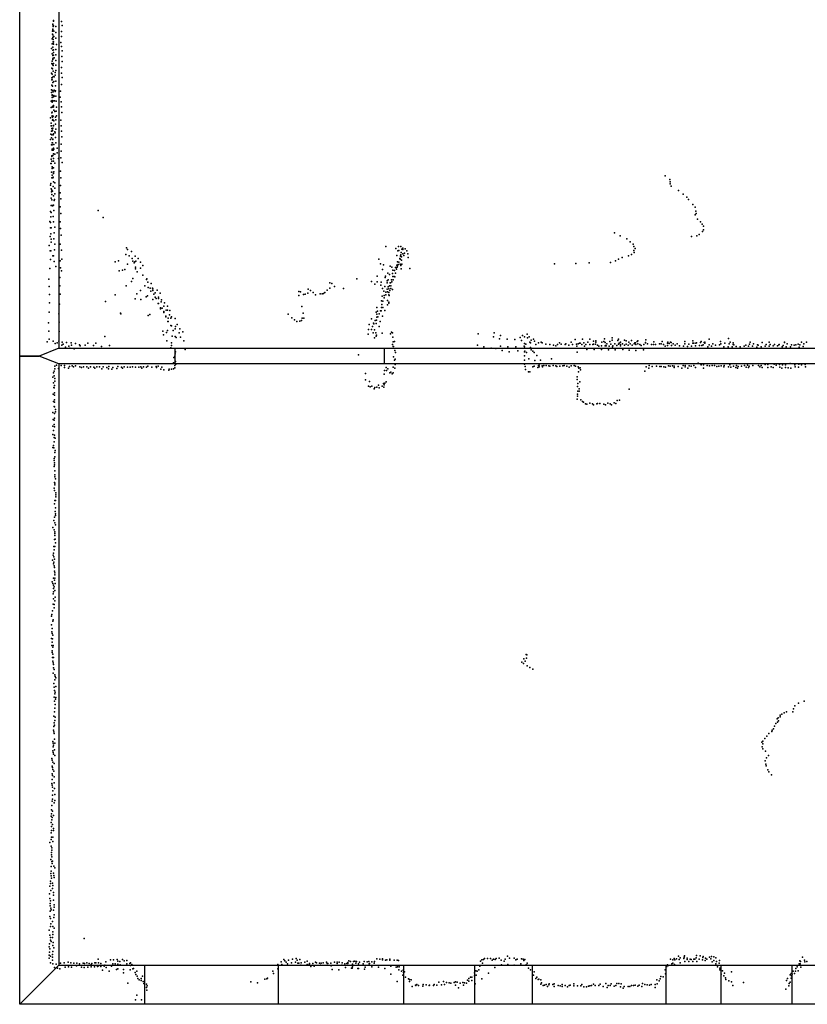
# Model space of a CAD drawing. Extents: x -16507 to -4451, y -8783 to 31162.
# Tile 1 of 11: x -16507 to -10480, y -8783 to -1246. Entities that reach past the tile are written whole.
import ezdxf

# ---------------------------------------------------------------- set-up
doc = ezdxf.new("R2010")
doc.units = 0
for name, color, linetype in [('DOORS', 7, 'continuous'), ('P', 9, 'continuous'), ('ROOMS', 1, 'continuous'), ('WALLS', 3, 'continuous'), ('WINDOWS', 6, 'continuous')]:
    doc.layers.add(name, color=color, linetype=linetype)

msp = doc.modelspace()

# ---------------------------------------------------------------- linework, layer by layer
at = {"layer": 'DOORS'}
msp.add_lwpolyline([(-15316.9, -3761.03), (-13716.9, -3761.03), (-13716.9, -3881.03), (-15316.9, -3881.03), (-15316.9, -3761.03)], dxfattribs=at)
at = {"layer": 'P'}
for p in [(-16254, -1281), (-16248, -1252), (-16248, -1256), (-16188, -1260), (-16256, -1334), (-16255, -1356), (-16252, -1286), (-16252, -1319), (-16252, -1322), (-16250, -1297), (-16247, -1293), (-16246, -1333), (-16231, -1297), (-16231, -1343), (-16186, -1335), (-16182, -1291), (-16259, -1393), (-16258, -1431), (-16253, -1362), (-16252, -1383), (-16251, -1416), (-16251, -1429), (-16250, -1398), (-16249, -1374), (-16247, -1415), (-16247, -1432), (-16246, -1374), (-16231, -1387), (-16193, -1419), (-16187, -1374), (-16263, -1467), (-16257, -1506), (-16254, -1480), (-16252, -1456), (-16249, -1476), (-16248, -1497), (-16229, -1474), (-16226, -1436), (-16186, -1451), (-16183, -1485), (-16262, -1580), (-16257, -1564), (-16254, -1545), (-16254, -1551), (-16253, -1520), (-16251, -1539), (-16249, -1518), (-16248, -1580), (-16243, -1537), (-16230, -1515), (-16230, -1557), (-16184, -1528), (-16183, -1566), (-16264, -1654), (-16261, -1617), (-16256, -1589), (-16255, -1622), (-16251, -1597), (-16251, -1639), (-16235, -1649), (-16231, -1635), (-16230, -1595), (-16188, -1656), (-16186, -1611), (-16262, -1691), (-16261, -1705), (-16259, -1663), (-16258, -1690), (-16258, -1707), (-16253, -1726), (-16250, -1680), (-16246, -1720), (-16243, -1684), (-16236, -1670), (-16229, -1717), (-16181, -1688), (-16263, -1783), (-16263, -1802), (-16260, -1746), (-16255, -1755), (-16255, -1787), (-16250, -1797), (-16242, -1784), (-16236, -1795), (-16232, -1752), (-16232, -1790), (-16195, -1793), (-16188, -1741), (-16265, -1870), (-16258, -1820), (-16258, -1840), (-16258, -1863), (-16257, -1827), (-16257, -1877), (-16253, -1869), (-16250, -1868), (-16249, -1837), (-16245, -1827), (-16242, -1830), (-16240, -1867), (-16230, -1830), (-16228, -1869), (-16196, -1839), (-16190, -1875), (-16266, -1919), (-16262, -1958), (-16258, -1953), (-16256, -1911), (-16253, -1914), (-16248, -1902), (-16247, -1913), (-16246, -1939), (-16238, -1949), (-16227, -1945), (-16224, -1914), (-16186, -1913), (-16185, -1956), (-16270, -1996), (-16259, -1986), (-16258, -1981), (-16255, -1993), (-16255, -2014), (-16252, -2010), (-16250, -1983), (-16246, -2020), (-16232, -1991), (-16231, -2011), (-16226, -1982), (-16193, -2014), (-16267, -2059), (-16265, -2037), (-16264, -2058), (-16264, -2100), (-16262, -2078), (-16256, -2096), (-16255, -2091), (-16253, -2077), (-16248, -2056), (-16247, -2059), (-16239, -2105), (-16232, -2045), (-16230, -2083), (-16190, -2058), (-16188, -2100), (-16270, -2163), (-16268, -2121), (-16264, -2149), (-16261, -2126), (-16253, -2161), (-16252, -2164), (-16251, -2126), (-16248, -2119), (-16236, -2111), (-16233, -2147), (-16184, -2143), (-16264, -2203), (-16258, -2187), (-16258, -2203), (-16258, -2236), (-16258, -2245), (-16256, -2187), (-16251, -2244), (-16248, -2229), (-16246, -2201), (-16246, -2201), (-16245, -2237), (-16230, -2187), (-16221, -2230), (-16190, -2251), (-16189, -2199), (-16265, -2313), (-16262, -2292), (-16262, -2329), (-16260, -2287), (-16253, -2286), (-16249, -2308), (-16248, -2272), (-16247, -2328), (-16239, -2275), (-16219, -2265), (-16211, -2307), (-16193, -2304), (-16268, -2347), (-16265, -2346), (-16259, -2371), (-16258, -2386), (-16249, -2380), (-16245, -2411), (-16239, -2345), (-16194, -2406), (-16183, -2339), (-16264, -2413), (-16262, -2414), (-16261, -2456), (-16257, -2436), (-16252, -2456), (-16250, -2451), (-16247, -2422), (-16247, -2487), (-16193, -2457), (-11568, -2442), (-11531, -2470), (-11530, -2486), (-16271, -2512), (-16269, -2499), (-16267, -2541), (-16261, -2550), (-16255, -2557), (-16250, -2522), (-16238, -2536), (-16237, -2494), (-16195, -2514), (-11530, -2502), (-11521, -2521), (-11465, -2554), (-16267, -2612), (-16263, -2563), (-16261, -2583), (-16260, -2625), (-16247, -2594), (-16243, -2630), (-16240, -2621), (-16239, -2579), (-16197, -2572), (-16193, -2618), (-11429, -2580), (-11403, -2603), (-11388, -2622), (-16272, -2713), (-16267, -2667), (-16259, -2667), (-16255, -2671), (-16251, -2667), (-16249, -2665), (-16245, -2707), (-16196, -2678), (-15907, -2706), (-11357, -2661), (-11339, -2681), (-11334, -2711), (-16269, -2755), (-16266, -2722), (-16251, -2752), (-16192, -2729), (-15868, -2761), (-11337, -2739), (-11330, -2728), (-11321, -2772), (-16275, -2791), (-16270, -2798), (-16270, -2840), (-16267, -2840), (-16247, -2794), (-16239, -2835), (-16197, -2793), (-16195, -2845), (-11298, -2792), (-11284, -2810), (-11275, -2855), (-11274, -2827), (-16274, -2906), (-16268, -2884), (-16265, -2926), (-16246, -2923), (-16242, -2878), (-16190, -2896), (-11956, -2876), (-11913, -2899), (-11862, -2924), (-11367, -2905), (-11326, -2900), (-11308, -2890), (-11281, -2867), (-16281, -2973), (-16265, -2948), (-16240, -3008), (-16238, -2964), (-16196, -2965), (-16187, -3010), (-15689, -2991), (-15681, -3005), (-13705, -2982), (-13629, -2996), (-13607, -2982), (-13605, -3013), (-13589, -2981), (-13583, -3001), (-13574, -2995), (-13574, -3006), (-13558, -2999), (-11836, -2945), (-11813, -2964), (-11808, -2981), (-11807, -3012), (-11796, -2998), (-16274, -3015), (-16271, -3081), (-16269, -3016), (-16254, -3053), (-16248, -3053), (-16185, -3079), (-15695, -3042), (-15668, -3052), (-15651, -3021), (-15646, -3073), (-15624, -3055), (-15601, -3073), (-13758, -3080), (-13620, -3051), (-13614, -3016), (-13599, -3074), (-13595, -3079), (-13593, -3054), (-13593, -3056), (-13589, -3045), (-13587, -3028), (-13586, -3086), (-13585, -3060), (-13574, -3038), (-13567, -3051), (-13562, -3033), (-13545, -3015), (-13536, -3039), (-13535, -3065), (-11924, -3080), (-11897, -3066), (-11849, -3054), (-11824, -3043), (-11805, -3029), (-16275, -3149), (-16244, -3096), (-16231, -3136), (-16197, -3091), (-16194, -3145), (-15775, -3099), (-15750, -3092), (-15721, -3164), (-15703, -3157), (-15683, -3116), (-15642, -3093), (-15630, -3107), (-15626, -3099), (-15620, -3140), (-15620, -3153), (-15617, -3095), (-15583, -3102), (-15583, -3147), (-15564, -3128), (-13747, -3114), (-13731, -3158), (-13724, -3122), (-13672, -3132), (-13659, -3140), (-13652, -3162), (-13630, -3142), (-13627, -3143), (-13624, -3156), (-13622, -3125), (-13618, -3141), (-13617, -3100), (-13615, -3130), (-13611, -3120), (-13605, -3103), (-13596, -3116), (-13591, -3127), (-13588, -3153), (-13582, -3118), (-13522, -3149), (-12414, -3115), (-12251, -3113), (-12150, -3106), (-11986, -3105), (-11948, -3092), (-16284, -3231), (-16199, -3220), (-16188, -3167), (-15746, -3168), (-15641, -3228), (-15607, -3177), (-15564, -3201), (-15536, -3234), (-15533, -3230), (-13927, -3229), (-13771, -3209), (-13711, -3218), (-13708, -3210), (-13689, -3185), (-13687, -3237), (-13676, -3195), (-13661, -3236), (-13654, -3188), (-13651, -3212), (-13649, -3237), (-13641, -3211), (-13638, -3166), (-13635, -3215), (-13632, -3187), (-16282, -3289), (-16199, -3284), (-15691, -3284), (-15650, -3250), (-15549, -3284), (-15526, -3255), (-15523, -3295), (-15508, -3301), (-15501, -3264), (-15490, -3302), (-15487, -3307), (-15455, -3316), (-14299, -3309), (-14153, -3316), (-14133, -3259), (-14133, -3301), (-14118, -3265), (-14098, -3288), (-14029, -3303), (-13815, -3250), (-13790, -3271), (-13771, -3253), (-13744, -3277), (-13740, -3255), (-13730, -3303), (-13713, -3287), (-13695, -3309), (-13694, -3245), (-13694, -3259), (-13686, -3291), (-13681, -3306), (-13676, -3283), (-13673, -3259), (-13669, -3261), (-13666, -3282), (-13666, -3303), (-13659, -3252), (-13655, -3311), (-16278, -3348), (-16197, -3346), (-15776, -3351), (-15623, -3382), (-15610, -3343), (-15583, -3318), (-15580, -3387), (-15539, -3367), (-15529, -3360), (-15503, -3324), (-15488, -3387), (-15487, -3318), (-15480, -3347), (-15470, -3369), (-15469, -3336), (-15462, -3380), (-15445, -3370), (-15445, -3380), (-15432, -3340), (-15421, -3390), (-14372, -3326), (-14372, -3358), (-14359, -3328), (-14336, -3348), (-14323, -3347), (-14301, -3338), (-14282, -3319), (-14262, -3334), (-14243, -3352), (-14207, -3344), (-14193, -3344), (-14182, -3342), (-14171, -3334), (-13733, -3363), (-13721, -3325), (-13717, -3356), (-13717, -3376), (-13706, -3332), (-13705, -3353), (-13693, -3330), (-13682, -3334), (-13681, -3353), (-13680, -3356), (-13674, -3319), (-16278, -3414), (-16202, -3422), (-15850, -3404), (-15448, -3417), (-15444, -3417), (-15430, -3459), (-15429, -3452), (-15425, -3405), (-15417, -3454), (-15405, -3439), (-15398, -3414), (-15376, -3439), (-14348, -3441), (-13775, -3449), (-13738, -3399), (-13738, -3449), (-13735, -3425), (-13729, -3401), (-13728, -3449), (-13693, -3429), (-13692, -3395), (-13682, -3408), (-13681, -3416), (-16280, -3484), (-16206, -3497), (-15735, -3491), (-15733, -3497), (-15523, -3511), (-15511, -3502), (-15405, -3479), (-15405, -3486), (-15388, -3516), (-15388, -3521), (-15387, -3469), (-15376, -3470), (-15370, -3530), (-15361, -3505), (-15357, -3472), (-15351, -3531), (-15345, -3521), (-15317, -3534), (-14452, -3499), (-14425, -3528), (-14346, -3531), (-14338, -3491), (-14333, -3530), (-13814, -3535), (-13778, -3485), (-13775, -3524), (-13774, -3500), (-13769, -3476), (-13767, -3521), (-13756, -3497), (-13747, -3473), (-13741, -3473), (-13731, -3514), (-13712, -3472), (-16287, -3566), (-16204, -3562), (-15374, -3557), (-15371, -3556), (-15349, -3587), (-15346, -3589), (-15318, -3612), (-15314, -3593), (-15302, -3579), (-15282, -3613), (-14404, -3544), (-14385, -3555), (-14362, -3553), (-14351, -3547), (-13838, -3616), (-13832, -3579), (-13807, -3594), (-13800, -3569), (-13796, -3573), (-13787, -3549), (-13778, -3570), (-13776, -3545), (-13756, -3594), (-13748, -3556), (-16284, -3629), (-16280, -3692), (-16205, -3632), (-15856, -3672), (-15412, -3629), (-15406, -3657), (-15384, -3640), (-15375, -3626), (-15341, -3667), (-15332, -3624), (-15316, -3671), (-15309, -3679), (-15287, -3643), (-15277, -3675), (-15259, -3636), (-13840, -3653), (-13815, -3618), (-13801, -3642), (-13793, -3619), (-13793, -3681), (-13782, -3642), (-13778, -3668), (-13776, -3660), (-13734, -3645), (-13670, -3650), (-13661, -3638), (-13654, -3643), (-13651, -3677), (-12999, -3650), (-12882, -3674), (-12876, -3642), (-12835, -3688), (-12827, -3663), (-12776, -3690), (-12719, -3693), (-12676, -3678), (-12659, -3662), (-12643, -3673), (-12624, -3654), (-12621, -3680), (-12609, -3673), (-12576, -3690), (-12257, -3693), (-12199, -3692), (-12144, -3691), (-12032, -3689), (-11972, -3682), (-11924, -3690), (-11230, -3692), (-11084, -3686), (-16296, -3712), (-16251, -3706), (-16235, -3724), (-16221, -3719), (-16206, -3706), (-16185, -3737), (-16183, -3715), (-16174, -3729), (-16156, -3753), (-16148, -3717), (-16131, -3746), (-16124, -3759), (-16114, -3720), (-16111, -3736), (-16091, -3765), (-16080, -3724), (-16049, -3734), (-16045, -3742), (-16005, -3738), (-15985, -3723), (-15942, -3739), (-15924, -3722), (-15882, -3747), (-15819, -3740), (-15380, -3705), (-15349, -3757), (-15346, -3719), (-15344, -3739), (-15251, -3704), (-13654, -3731), (-13650, -3712), (-13649, -3747), (-13646, -3748), (-13639, -3708), (-13004, -3738), (-12955, -3751), (-12900, -3760), (-12863, -3763), (-12827, -3745), (-12771, -3749), (-12711, -3749), (-12667, -3701), (-12647, -3745), (-12644, -3724), (-12644, -3749), (-12634, -3730), (-12603, -3714), (-12598, -3720), (-12597, -3756), (-12592, -3698), (-12568, -3707), (-12557, -3732), (-12538, -3720), (-12516, -3714), (-12509, -3718), (-12480, -3729), (-12451, -3731), (-12421, -3736), (-12405, -3743), (-12392, -3733), (-12377, -3719), (-12364, -3729), (-12334, -3733), (-12328, -3726), (-12305, -3736), (-12286, -3714), (-12276, -3731), (-12247, -3729), (-12244, -3746), (-12234, -3728), (-12223, -3722), (-12219, -3722), (-12204, -3733), (-12190, -3719), (-12185, -3744), (-12175, -3733), (-12160, -3714), (-12145, -3733), (-12120, -3732), (-12117, -3707), (-12116, -3730), (-12101, -3730), (-12098, -3703), (-12097, -3715), (-12086, -3737), (-12076, -3746), (-12056, -3742), (-12053, -3715), (-12036, -3710), (-12027, -3716), (-12027, -3741), (-12025, -3740), (-12019, -3743), (-12013, -3728), (-11997, -3744), (-11991, -3709), (-11983, -3729), (-11974, -3700), (-11970, -3749), (-11967, -3743), (-11954, -3727), (-11938, -3739), (-11929, -3702), (-11924, -3729), (-11919, -3723), (-11910, -3733), (-11910, -3742), (-11909, -3713), (-11895, -3727), (-11880, -3736), (-11879, -3699), (-11865, -3703), (-11865, -3730), (-11850, -3736), (-11845, -3714), (-11836, -3726), (-11826, -3701), (-11820, -3737), (-11806, -3726), (-11800, -3719), (-11794, -3719), (-11791, -3733), (-11783, -3708), (-11777, -3727), (-11776, -3703), (-11761, -3733), (-11750, -3740), (-11731, -3731), (-11718, -3720), (-11717, -3716), (-11716, -3696), (-11703, -3726), (-11672, -3732), (-11656, -3733), (-11654, -3712), (-11642, -3731), (-11612, -3727), (-11597, -3728), (-11591, -3710), (-11581, -3731), (-11567, -3745), (-11551, -3721), (-11550, -3740), (-11547, -3713), (-11538, -3725), (-11527, -3714), (-11521, -3717), (-11519, -3740), (-11507, -3727), (-11490, -3736), (-11477, -3728), (-11458, -3743), (-11427, -3745), (-11418, -3710), (-11417, -3726), (-11396, -3747), (-11386, -3729), (-11366, -3744), (-11357, -3723), (-11355, -3705), (-11348, -3723), (-11336, -3742), (-11334, -3721), (-11327, -3719), (-11306, -3739), (-11297, -3717), (-11291, -3709), (-11286, -3739), (-11276, -3735), (-11270, -3717), (-11265, -3714), (-11265, -3722), (-11242, -3749), (-11232, -3734), (-11212, -3746), (-11203, -3726), (-11183, -3738), (-11153, -3735), (-11143, -3710), (-11141, -3728), (-11118, -3749), (-11111, -3723), (-11086, -3751), (-11079, -3726), (-11070, -3713), (-11055, -3750), (-11047, -3719), (-11046, -3733), (-11043, -3735), (-11025, -3747), (-10993, -3749), (-10963, -3745), (-10951, -3737), (-10931, -3745), (-10922, -3730), (-10916, -3713), (-10899, -3744), (-10891, -3728), (-10865, -3752), (-10861, -3734), (-10857, -3737), (-10834, -3750), (-10826, -3717), (-10803, -3746), (-10795, -3731), (-10772, -3714), (-10771, -3745), (-10763, -3732), (-10741, -3741), (-10730, -3733), (-10708, -3743), (-10698, -3734), (-10695, -3731), (-10673, -3749), (-10664, -3739), (-10655, -3717), (-10654, -3714), (-10641, -3751), (-10635, -3728), (-10608, -3750), (-10601, -3735), (-10580, -3738), (-10568, -3734), (-10550, -3730), (-10542, -3752), (-10536, -3735), (-10525, -3713), (-10511, -3747), (-10506, -3727), (-10487, -3714), (-15326, -3832), (-15319, -3821), (-15317, -3804), (-15314, -3788), (-15240, -3770), (-13915, -3812), (-13646, -3827), (-13637, -3777), (-13633, -3843), (-13632, -3794), (-12815, -3777), (-12762, -3787), (-12696, -3780), (-12645, -3789), (-12645, -3820), (-12641, -3784), (-12628, -3792), (-12611, -3841), (-12593, -3773), (-12580, -3782), (-12570, -3793), (-12550, -3816), (-12437, -3841), (-12241, -3791), (-12166, -3769), (-12110, -3769), (-12055, -3769), (-12002, -3772), (-11950, -3774), (-11892, -3771), (-11843, -3776), (-11791, -3778), (-11733, -3772), (-16238, -3917), (-16237, -3899), (-16226, -3889), (-16209, -3915), (-16190, -3894), (-16165, -3909), (-16163, -3893), (-16134, -3912), (-16126, -3900), (-16105, -3896), (-16094, -3902), (-16080, -3895), (-16047, -3902), (-16034, -3909), (-16018, -3903), (-15993, -3903), (-15980, -3912), (-15966, -3904), (-15940, -3905), (-15931, -3912), (-15917, -3904), (-15895, -3902), (-15877, -3917), (-15869, -3903), (-15841, -3907), (-15828, -3918), (-15824, -3901), (-15795, -3908), (-15764, -3916), (-15757, -3900), (-15727, -3906), (-15721, -3914), (-15708, -3903), (-15683, -3905), (-15661, -3905), (-15644, -3903), (-15621, -3905), (-15596, -3906), (-15580, -3903), (-15572, -3914), (-15559, -3904), (-15536, -3906), (-15525, -3899), (-15495, -3906), (-15462, -3901), (-15460, -3909), (-15447, -3898), (-15419, -3906), (-15331, -3917), (-15329, -3872), (-15320, -3893), (-15319, -3910), (-15315, -3861), (-15312, -3883), (-13702, -3909), (-13691, -3919), (-13650, -3906), (-13639, -3853), (-13636, -3913), (-13634, -3884), (-12644, -3852), (-12643, -3883), (-12639, -3900), (-12581, -3904), (-12569, -3897), (-12565, -3854), (-12543, -3907), (-12538, -3892), (-12531, -3890), (-12531, -3903), (-12522, -3853), (-12508, -3896), (-12507, -3903), (-12497, -3893), (-12477, -3892), (-12457, -3896), (-12449, -3899), (-12425, -3893), (-12405, -3896), (-12396, -3900), (-12374, -3898), (-12351, -3896), (-12340, -3894), (-12320, -3898), (-12302, -3905), (-12287, -3896), (-12264, -3894), (-12255, -3899), (-12234, -3902), (-12229, -3912), (-12219, -3911), (-11712, -3903), (-11692, -3912), (-11689, -3894), (-11667, -3901), (-11635, -3898), (-11608, -3900), (-11599, -3901), (-11579, -3902), (-11565, -3905), (-11543, -3896), (-11530, -3898), (-11512, -3896), (-11498, -3898), (-11498, -3908), (-11469, -3901), (-11440, -3914), (-11431, -3893), (-11415, -3904), (-11414, -3894), (-11393, -3914), (-11384, -3896), (-11369, -3898), (-11348, -3893), (-11336, -3908), (-11316, -3876), (-11295, -3883), (-11292, -3887), (-11275, -3887), (-11274, -3914), (-11245, -3894), (-11228, -3895), (-11207, -3892), (-11189, -3892), (-11171, -3900), (-11157, -3897), (-11138, -3895), (-11118, -3902), (-11117, -3893), (-11082, -3903), (-11073, -3888), (-11066, -3906), (-11044, -3898), (-11028, -3907), (-11022, -3894), (-11015, -3912), (-11010, -3900), (-10984, -3897), (-10961, -3894), (-10949, -3906), (-10938, -3891), (-10930, -3907), (-10924, -3897), (-10897, -3893), (-10854, -3892), (-10842, -3903), (-10834, -3892), (-10825, -3907), (-10802, -3884), (-10781, -3886), (-10781, -3907), (-10756, -3904), (-10740, -3909), (-10733, -3883), (-10719, -3891), (-10692, -3885), (-10691, -3906), (-10676, -3913), (-10669, -3888), (-10648, -3908), (-10646, -3887), (-10626, -3910), (-10610, -3878), (-10606, -3913), (-10575, -3888), (-10572, -3904), (-10548, -3906), (-10544, -3883), (-10525, -3888), (-10496, -3885), (-10495, -3903), (-16254, -3981), (-16248, -3949), (-16244, -3971), (-16242, -3936), (-16239, -3993), (-15802, -3921), (-15428, -3920), (-15403, -3926), (-15365, -3928), (-15362, -3922), (-15345, -3920), (-13860, -3955), (-13718, -3960), (-13716, -3932), (-13701, -3932), (-13675, -3949), (-13668, -3943), (-13656, -3956), (-13648, -3948), (-12637, -3923), (-12613, -3940), (-12604, -3942), (-12242, -3979), (-12232, -3941), (-12215, -3926), (-11724, -3935), (-16249, -4025), (-16246, -4061), (-16242, -4064), (-16241, -4046), (-16238, -4012), (-13861, -4003), (-13837, -4050), (-13830, -4016), (-13825, -4056), (-13811, -4051), (-13790, -4062), (-13775, -4058), (-13760, -4044), (-13755, -4064), (-13732, -4050), (-13724, -4030), (-13721, -4059), (-13718, -4040), (-13712, -4028), (-13703, -4019), (-12241, -3999), (-12238, -4053), (-12236, -4030), (-12220, -4019), (-16250, -4113), (-16240, -4102), (-16240, -4119), (-13794, -4072), (-12239, -4111), (-12238, -4127), (-12237, -4089), (-12226, -4072), (-12225, -4089), (-11842, -4073), (-16248, -4168), (-16243, -4207), (-16241, -4156), (-16241, -4173), (-16241, -4208), (-12240, -4150), (-12213, -4156), (-12199, -4168), (-12192, -4174), (-12178, -4186), (-12167, -4190), (-12144, -4182), (-12124, -4187), (-12115, -4195), (-12090, -4185), (-12086, -4184), (-12068, -4184), (-12038, -4190), (-12023, -4193), (-12007, -4180), (-11988, -4185), (-11978, -4195), (-11959, -4178), (-11946, -4183), (-11934, -4161), (-11918, -4159), (-16253, -4253), (-16241, -4260), (-16240, -4295), (-16234, -4229), (-16234, -4247), (-16254, -4356), (-16251, -4306), (-16243, -4310), (-16242, -4344), (-16240, -4362), (-16254, -4422), (-16247, -4391), (-16243, -4444), (-16240, -4427), (-16252, -4520), (-16249, -4505), (-16242, -4476), (-16235, -4448), (-16246, -4524), (-16239, -4591), (-16238, -4559), (-16236, -4544), (-16244, -4604), (-16244, -4666), (-16242, -4619), (-16241, -4637), (-16240, -4652), (-16239, -4729), (-16239, -4745), (-16238, -4699), (-16241, -4788), (-16239, -4793), (-16237, -4805), (-16233, -4761), (-16243, -4833), (-16240, -4850), (-16231, -4883), (-16230, -4867), (-16229, -4897), (-16240, -4952), (-16238, -4926), (-16232, -4925), (-16235, -5011), (-16233, -4982), (-16233, -5041), (-16232, -5027), (-16245, -5079), (-16241, -5053), (-16238, -5096), (-16234, -5112), (-16254, -5134), (-16242, -5151), (-16239, -5194), (-16237, -5167), (-16237, -5180), (-16240, -5225), (-16235, -5223), (-16234, -5251), (-16251, -5345), (-16247, -5330), (-16245, -5278), (-16242, -5304), (-16238, -5278), (-16256, -5383), (-16249, -5411), (-16246, -5358), (-16246, -5398), (-16243, -5426), (-16240, -5375), (-16241, -5466), (-16240, -5440), (-16239, -5494), (-16238, -5480), (-16258, -5548), (-16254, -5562), (-16248, -5521), (-16248, -5575), (-16240, -5535), (-16238, -5521), (-16236, -5562), (-16250, -5640), (-16249, -5626), (-16247, -5601), (-16244, -5588), (-16237, -5616), (-16251, -5719), (-16249, -5679), (-16243, -5722), (-16239, -5693), (-16236, -5667), (-16260, -5799), (-16255, -5771), (-16244, -5747), (-16263, -5811), (-16263, -5877), (-16252, -5851), (-16250, -5839), (-16260, -5931), (-16259, -5905), (-16258, -5943), (-16264, -5982), (-16258, -6010), (-16255, -5984), (-16254, -5957), (-16260, -6036), (-16259, -6077), (-16258, -6089), (-16253, -6050), (-16253, -6103), (-16251, -6036), (-12632, -6104), (-16255, -6128), (-16253, -6155), (-16250, -6169), (-16248, -6128), (-12665, -6163), (-12651, -6175), (-12648, -6139), (-12640, -6156), (-12629, -6133), (-12626, -6108), (-16251, -6249), (-16249, -6208), (-16248, -6182), (-16243, -6221), (-12623, -6193), (-12604, -6204), (-12580, -6218), (-16246, -6327), (-16239, -6300), (-16238, -6261), (-16235, -6274), (-16231, -6283), (-16244, -6355), (-16240, -6380), (-16235, -6393), (-16231, -6350), (-16244, -6431), (-16240, -6462), (-16238, -6407), (-16234, -6447), (-16231, -6433), (-10548, -6478), (-10505, -6463), (-16241, -6544), (-16238, -6516), (-16236, -6489), (-10657, -6552), (-10640, -6544), (-10590, -6543), (-10586, -6520), (-10575, -6497), (-16246, -6578), (-16242, -6627), (-16238, -6611), (-16236, -6584), (-10721, -6632), (-10711, -6598), (-10707, -6623), (-10702, -6590), (-10701, -6613), (-10688, -6581), (-10687, -6569), (-10674, -6561), (-16247, -6683), (-16246, -6655), (-16245, -6697), (-16241, -6646), (-10752, -6694), (-10750, -6683), (-10739, -6673), (-10730, -6653), (-16254, -6772), (-16243, -6709), (-16240, -6754), (-10829, -6777), (-10820, -6768), (-10806, -6748), (-10790, -6729), (-10774, -6711), (-16253, -6842), (-16251, -6784), (-16251, -6813), (-16250, -6855), (-16247, -6798), (-16240, -6836), (-16238, -6784), (-10826, -6812), (-10821, -6826), (-10820, -6790), (-10801, -6845), (-16261, -6902), (-16257, -6915), (-16252, -6928), (-16248, -6869), (-16238, -6878), (-10803, -6918), (-10792, -6896), (-10776, -6878), (-16259, -6959), (-16256, -6971), (-16254, -6986), (-16246, -6999), (-16242, -6939), (-10797, -6944), (-10794, -6958), (-10783, -6988), (-10774, -7003), (-16259, -7018), (-16259, -7062), (-16255, -7030), (-16242, -7042), (-10754, -7025), (-16260, -7092), (-16257, -7105), (-16255, -7120), (-16252, -7148), (-16244, -7087), (-16240, -7131), (-16258, -7228), (-16256, -7212), (-16255, -7181), (-16239, -7177), (-16239, -7223), (-16263, -7293), (-16260, -7260), (-16256, -7305), (-16244, -7240), (-16266, -7342), (-16263, -7324), (-16261, -7371), (-16259, -7354), (-16247, -7337), (-16266, -7390), (-16264, -7453), (-16263, -7421), (-16256, -7407), (-16249, -7436), (-16248, -7452), (-16266, -7521), (-16265, -7471), (-16264, -7504), (-16252, -7503), (-16252, -7537), (-16276, -7543), (-16266, -7572), (-16261, -7586), (-16260, -7602), (-16269, -7675), (-16264, -7621), (-16263, -7638), (-16261, -7655), (-16255, -7686), (-16267, -7728), (-16266, -7763), (-16262, -7690), (-16259, -7706), (-16245, -7725), (-16239, -7738), (-16268, -7782), (-16267, -7800), (-16264, -7816), (-16247, -7779), (-16246, -7796), (-16243, -7812), (-16277, -7879), (-16272, -7858), (-16271, -7839), (-16269, -7911), (-16256, -7895), (-16255, -7856), (-16253, -7873), (-16278, -7937), (-16276, -7973), (-16249, -7928), (-16249, -7985), (-16248, -7946), (-16273, -8011), (-16273, -8029), (-16272, -7991), (-16269, -8047), (-16267, -8059), (-16247, -8062), (-16244, -8021), (-16243, -8039), (-16275, -8110), (-16273, -8069), (-16270, -8126), (-16245, -8119), (-16243, -8099), (-16280, -8215), (-16272, -8188), (-16269, -8166), (-16255, -8148), (-16252, -8186), (-16244, -8200), (-16275, -8253), (-16271, -8271), (-16256, -8272), (-16253, -8228), (-16253, -8249), (-16013, -8279), (-16282, -8342), (-16279, -8319), (-16275, -8358), (-16271, -8291), (-16266, -8302), (-16252, -8332), (-16250, -8310), (-16245, -8350), (-16281, -8407), (-16281, -8429), (-16279, -8383), (-16272, -8413), (-16255, -8401), (-16255, -8423), (-16254, -8378), (-15905, -8437), (-15762, -8439), (-15720, -8439), (-14486, -8439), (-14418, -8436), (-14391, -8433), (-14362, -8439), (-13775, -8434), (-13752, -8436), (-13730, -8434), (-13697, -8441), (-13674, -8437), (-12958, -8440), (-12949, -8433), (-12927, -8433), (-12904, -8433), (-12881, -8437), (-12869, -8439), (-12860, -8431), (-12837, -8430), (-12791, -8437), (-12773, -8415), (-12759, -8429), (-12724, -8429), (-12700, -8436), (-12666, -8435), (-12655, -8438), (-12642, -8440), (-11527, -8438), (-11509, -8441), (-11498, -8432), (-11481, -8434), (-11465, -8414), (-11461, -8440), (-11452, -8428), (-11426, -8433), (-11421, -8422), (-11419, -8411), (-11400, -8439), (-11399, -8429), (-11376, -8436), (-11369, -8439), (-11348, -8437), (-11341, -8438), (-11331, -8427), (-11329, -8409), (-11307, -8437), (-11299, -8411), (-11280, -8425), (-11277, -8417), (-11260, -8429), (-11248, -8436), (-11228, -8423), (-11218, -8435), (-11214, -8418), (-11195, -8420), (-11180, -8427), (-10518, -8422), (-16272, -8466), (-16255, -8446), (-16254, -8473), (-16241, -8501), (-16228, -8475), (-16218, -8505), (-16200, -8512), (-16195, -8467), (-16167, -8466), (-16160, -8498), (-16137, -8461), (-16133, -8497), (-16116, -8466), (-16110, -8499), (-16093, -8467), (-16071, -8488), (-16069, -8467), (-16050, -8472), (-16034, -8499), (-16022, -8469), (-16014, -8502), (-16011, -8471), (-15992, -8464), (-15985, -8498), (-15975, -8470), (-15960, -8477), (-15959, -8496), (-15954, -8471), (-15934, -8496), (-15931, -8466), (-15924, -8465), (-15911, -8494), (-15903, -8466), (-15903, -8488), (-15886, -8494), (-15885, -8471), (-15861, -8492), (-15856, -8483), (-15847, -8457), (-15845, -8500), (-15811, -8442), (-15805, -8491), (-15794, -8472), (-15788, -8443), (-15775, -8474), (-15766, -8516), (-15757, -8510), (-15756, -8476), (-15755, -8453), (-15740, -8455), (-15737, -8480), (-15713, -8516), (-15708, -8450), (-15687, -8474), (-15686, -8447), (-15663, -8471), (-15659, -8464), (-15658, -8485), (-15648, -8477), (-15640, -8511), (-15635, -8508), (-14532, -8478), (-14532, -8511), (-14507, -8457), (-14501, -8479), (-14478, -8449), (-14468, -8459), (-14458, -8472), (-14449, -8445), (-14427, -8465), (-14397, -8459), (-14383, -8446), (-14378, -8467), (-14370, -8469), (-14355, -8484), (-14353, -8466), (-14324, -8460), (-14307, -8453), (-14306, -8478), (-14301, -8480), (-14290, -8473), (-14288, -8470), (-14279, -8494), (-14264, -8471), (-14253, -8492), (-14242, -8461), (-14235, -8464), (-14212, -8469), (-14205, -8484), (-14199, -8467), (-14185, -8465), (-14160, -8459), (-14155, -8470), (-14150, -8470), (-14125, -8469), (-14123, -8487), (-14115, -8516), (-14099, -8460), (-14078, -8460), (-14077, -8471), (-14062, -8460), (-14041, -8483), (-14039, -8466), (-14018, -8474), (-14013, -8502), (-14004, -8470), (-13996, -8462), (-13995, -8470), (-13987, -8451), (-13976, -8455), (-13969, -8507), (-13963, -8506), (-13961, -8476), (-13959, -8497), (-13953, -8456), (-13941, -8453), (-13935, -8467), (-13930, -8456), (-13919, -8509), (-13914, -8474), (-13913, -8508), (-13906, -8459), (-13878, -8474), (-13870, -8455), (-13869, -8513), (-13863, -8499), (-13849, -8458), (-13836, -8456), (-13832, -8472), (-13829, -8471), (-13813, -8457), (-13812, -8496), (-13794, -8467), (-13791, -8454), (-13762, -8498), (-13731, -8443), (-13713, -8509), (-13708, -8445), (-13674, -8446), (-13667, -8491), (-13641, -8445), (-13626, -8498), (-13619, -8445), (-13617, -8497), (-13608, -8448), (-13604, -8496), (-12986, -8492), (-12980, -8453), (-12970, -8442), (-12966, -8469), (-12891, -8445), (-12871, -8500), (-12823, -8445), (-12821, -8481), (-12799, -8452), (-12772, -8479), (-12722, -8484), (-12711, -8442), (-12673, -8473), (-12650, -8448), (-12631, -8481), (-12624, -8469), (-12623, -8483), (-12613, -8505), (-11554, -8493), (-11551, -8480), (-11543, -8485), (-11517, -8474), (-11516, -8482), (-11509, -8467), (-11496, -8478), (-11494, -8442), (-11454, -8464), (-11418, -8456), (-11386, -8454), (-11356, -8454), (-11326, -8455), (-11281, -8443), (-11261, -8448), (-11208, -8458), (-11196, -8448), (-11181, -8472), (-11176, -8455), (-11166, -8496), (-11155, -8468), (-11153, -8447), (-11149, -8506), (-10567, -8509), (-10557, -8497), (-10541, -8472), (-10536, -8450), (-10535, -8474), (-10533, -8455), (-10530, -8498), (-10502, -8445), (-10499, -8458), (-10483, -8454), (-15874, -8521), (-15822, -8529), (-15712, -8543), (-15661, -8519), (-15624, -8539), (-15618, -8554), (-15610, -8530), (-15609, -8568), (-15604, -8584), (-15578, -8584), (-15567, -8568), (-14631, -8590), (-14616, -8587), (-14611, -8582), (-14571, -8528), (-14565, -8548), (-14065, -8520), (-13666, -8553), (-13606, -8519), (-13584, -8528), (-13576, -8559), (-13573, -8522), (-13569, -8540), (-13563, -8534), (-13555, -8575), (-13532, -8587), (-13069, -8584), (-13057, -8576), (-13047, -8574), (-13027, -8541), (-13026, -8566), (-13016, -8526), (-13015, -8560), (-13005, -8529), (-12994, -8518), (-12971, -8587), (-12920, -8545), (-12597, -8520), (-12575, -8559), (-12571, -8533), (-12556, -8586), (-12549, -8575), (-12534, -8589), (-11606, -8587), (-11602, -8571), (-11583, -8572), (-11568, -8520), (-11565, -8549), (-11150, -8519), (-11139, -8551), (-11130, -8526), (-11118, -8566), (-11113, -8544), (-11105, -8581), (-11103, -8592), (-11060, -8534), (-10632, -8584), (-10612, -8558), (-10604, -8548), (-10603, -8582), (-10600, -8564), (-10596, -8551), (-10587, -8530), (-10577, -8546), (-10571, -8528), (-10551, -8526), (-15678, -8620), (-15593, -8595), (-15578, -8601), (-15562, -8608), (-15556, -8624), (-15537, -8629), (-15536, -8653), (-15532, -8641), (-14737, -8610), (-14687, -8618), (-13619, -8608), (-13523, -8594), (-13523, -8608), (-13512, -8596), (-13503, -8646), (-13478, -8636), (-13475, -8639), (-13467, -8631), (-13455, -8639), (-13422, -8643), (-13419, -8632), (-13396, -8633), (-13374, -8638), (-13372, -8635), (-13340, -8640), (-13336, -8630), (-13315, -8637), (-13300, -8613), (-13280, -8634), (-13265, -8608), (-13256, -8631), (-13242, -8615), (-13220, -8619), (-13208, -8621), (-13183, -8616), (-13173, -8637), (-13172, -8610), (-13160, -8612), (-13149, -8656), (-13137, -8621), (-13115, -8617), (-13112, -8637), (-13103, -8619), (-13089, -8622), (-13079, -8599), (-13070, -8606), (-13046, -8601), (-13022, -8625), (-12540, -8593), (-12520, -8595), (-12518, -8629), (-12514, -8618), (-12502, -8639), (-12491, -8635), (-12479, -8632), (-12467, -8647), (-12459, -8633), (-12454, -8627), (-12427, -8631), (-12417, -8646), (-12416, -8626), (-12387, -8638), (-12372, -8642), (-12357, -8647), (-12356, -8631), (-12333, -8640), (-12316, -8650), (-12302, -8638), (-12294, -8637), (-12266, -8627), (-12266, -8642), (-12239, -8641), (-12212, -8642), (-12204, -8630), (-12191, -8649), (-12169, -8649), (-12155, -8645), (-12143, -8641), (-12131, -8638), (-12117, -8628), (-12102, -8640), (-12076, -8638), (-12064, -8629), (-12043, -8646), (-12021, -8624), (-12011, -8653), (-12004, -8638), (-11988, -8639), (-11981, -8625), (-11957, -8645), (-11945, -8639), (-11937, -8623), (-11921, -8624), (-11910, -8649), (-11905, -8627), (-11890, -8660), (-11881, -8647), (-11852, -8646), (-11837, -8646), (-11825, -8640), (-11810, -8640), (-11796, -8637), (-11777, -8644), (-11766, -8635), (-11745, -8646), (-11741, -8624), (-11722, -8631), (-11706, -8634), (-11687, -8636), (-11676, -8632), (-11645, -8653), (-11643, -8630), (-11632, -8596), (-11630, -8627), (-11614, -8603), (-11080, -8604), (-11061, -8610), (-11049, -8640), (-10968, -8617), (-10638, -8601), (-10621, -8642), (-10618, -8623), (-10611, -8613), (-15611, -8712), (-15534, -8675), (-10643, -8668), (-15621, -8749), (-15574, -8748)]:
    msp.add_point(p, dxfattribs=at)
at = {"layer": 'ROOMS'}
for points in [[(-16206.7, 27230.2), (-16206.7, -3761.03), (-16206.7, -3761.03), (-9172.24, -3761.03), (-7479.42, -3291.44), (-7479.42, -1245.26), (-7836.87, -1245.26), (-7836.87, -1125.26), (-7479.42, -1125.26), (-7479.42, 47.9), (-7733.58, 47.9), (-7733.58, 1314.9), (-7733.58, 4616.12), (-7734.08, 4616.12), (-7734.08, 17755.7)], [(-7855.6, -8482.72), (-7854.76, -4606.64), (-9292.24, -4606.64), (-9292.24, -3881.03), (-16206.7, -3881.03), (-16206.7, -8482.72), (-7855.6, -8482.72)]]:
    msp.add_lwpolyline(points, dxfattribs=at)
at = {"layer": 'WALLS'}
for points in [[(-16206.7, 27230.2), (-16206.7, -3761.03), (-16356.7, -3821.03), (-16506.7, -3821.03), (-16506.7, 27230.2), (-16356.7, 27230.2)], [(-16206.7, -3761.03), (-9172.24, -3761.03), (-9232.24, -3821.03), (-9292.24, -3881.03), (-16206.7, -3881.03), (-16356.7, -3821.03)], [(-16206.7, -3881.03), (-16206.7, -8482.72), (-16356.7, -8632.72), (-16506.7, -8782.72), (-16506.7, -3821.03), (-16356.7, -3821.03)], [(-7685.64, -8782.72), (-16506.7, -8782.72), (-16356.7, -8632.72), (-16206.7, -8482.72), (-7855.6, -8482.72), (-7685.64, -8632.72)]]:
    msp.add_lwpolyline(points, dxfattribs=at)
at = {"layer": 'WINDOWS'}
for points in [[(-14530.1, -8782.72), (-15550.1, -8782.72), (-15550.1, -8482.72), (-14530.1, -8482.72), (-14530.1, -8782.72)], [(-13026.2, -8782.72), (-13566.2, -8782.72), (-13566.2, -8482.72), (-13026.2, -8482.72), (-13026.2, -8782.72)], [(-11562.5, -8782.72), (-12582.5, -8782.72), (-12582.5, -8482.72), (-11562.5, -8482.72), (-11562.5, -8782.72)], [(-10598.3, -8782.72), (-11138.3, -8782.72), (-11138.3, -8482.72), (-10598.3, -8482.72), (-10598.3, -8782.72)]]:
    msp.add_lwpolyline(points, dxfattribs=at)

doc.saveas('drawing.dxf')
